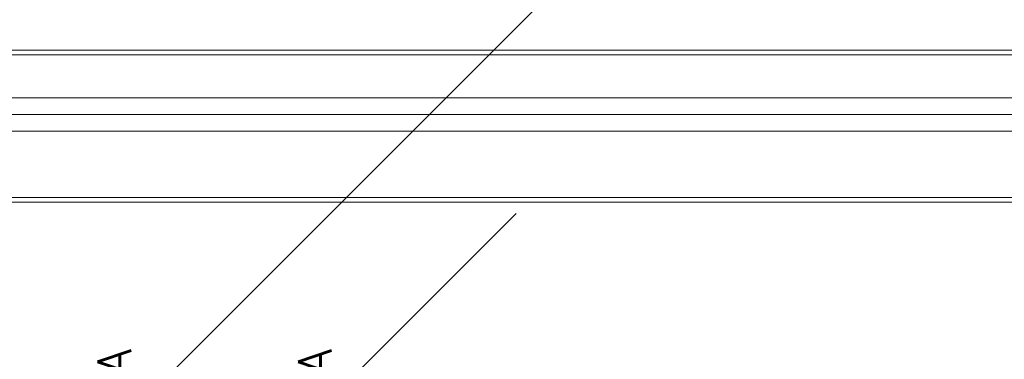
# Model space of a CAD drawing. Header units: millimetres. Extents: x 12819 to 17524, y -4386 to -1138.
# Tile 49 of 94: x 13078.94 to 13087.78, y -4208.76 to -4205.71. Entities that reach past the tile are written whole.
import ezdxf

# ---------------------------------------------------------------- set-up
doc = ezdxf.new("R2010")
doc.units = ezdxf.units.MM
doc.layers.get('0').update_dxf_attribs({"lineweight": 15})
doc.layers.add('50', color=7, linetype='Continuous', lineweight=15)
doc.layers.add('60', color=7, linetype='Continuous', lineweight=15)
doc.styles.get("Standard").update_dxf_attribs({"font": 'romans.shx', "width": 0.7, "oblique": 15})

# ---------------------------------------------------------------- blocks, each defined once
blk = doc.blocks.new('*U361')
at = {"layer": '50', "color": 7}
blk.add_lwpolyline([(60.130251, -229.713175), (387.614136, -229.713175), (387.614136, -243.36617), (60.130251, -243.36617), (60.130251, -229.713175)], dxfattribs=at)
blk.add_lwpolyline([(60.541947, -230.123147), (387.204702, -230.123147), (387.204702, -242.953945), (60.541947, -242.953945), (60.541947, -230.123147)], close=True, dxfattribs=at)
blk = doc.blocks.new('*U362')
at = {"layer": '60', "color": 253}
for points in [[(221.148665, -221.117261), (166.725864, -275.54769), (170.370926, -261.743789), (107.215164, -324.912467)], [(214.593197, -244.393355), (160.068938, -298.849112), (163.815266, -285.019883), (100.684578, -348.188561)]]:
    blk.add_lwpolyline(points, dxfattribs=at)
blk = doc.blocks.new('*U363')
at = {"layer": '50', "color": 7}
for points in [[(383.999269, -235.500099), (64.000731, -235.500099)], [(67.97014, -234.008879), (379.96686, -234.008879)]]:
    blk.add_lwpolyline(points, dxfattribs=at)
blk = doc.blocks.new('*U372')
at = {"layer": '50', "color": 7}
for points in [[(64.000731, -235.500099), (383.999269, -235.500099)], [(379.96686, -236.991318), (67.97014, -236.991318)], [(379.96686, -236.991318), (67.97014, -236.991318)], [(379.96686, -236.991318), (67.97014, -236.991318)]]:
    blk.add_lwpolyline(points, dxfattribs=at)
blk = doc.blocks.new('*U377')
blk = doc.blocks.new('*U378')

msp = doc.modelspace()

# ---------------------------------------------------------------- block references
at = {"xscale": 0.1000000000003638, "yscale": 0.1000000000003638, "zscale": 0.1000000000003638}
for name in ['*U361', '*U362', '*U363', '*U372']:
    msp.add_blockref(name, (13061.9398, -4183.0131), dxfattribs=at)
ref = msp.add_blockref('*U377', (13061.9398, -4183.0131), dxfattribs=dict(xscale=0.1000000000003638, yscale=0.1000000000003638, zscale=0.1000000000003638))
ref.add_attrib('Pr¹d znamionowy', '10A', (13079.9398, -4209.4131), dxfattribs={"height": 0.3, "rotation": 90, "flags": 2})
ref = msp.add_blockref('*U378', (13061.9398, -4183.0131), dxfattribs=dict(xscale=0.1000000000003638, yscale=0.1000000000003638, zscale=0.1000000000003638))
ref.add_attrib('Pr¹d znamionowy', '40A', (13081.7398, -4209.4131), dxfattribs={"height": 0.3, "rotation": 90, "flags": 2})

doc.saveas('drawing.dxf')
